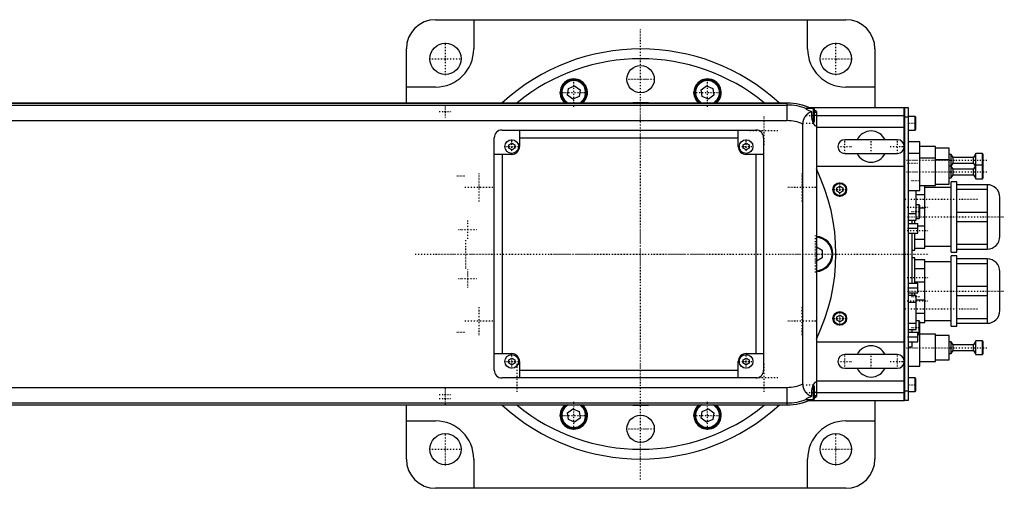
# Model space of a CAD drawing. Extents: x -906 to 186, y -120 to 120.
# Tile 5 of 5: x -318 to 186, y -120 to 120. Entities that reach past the tile are written whole.
import ezdxf

# ---------------------------------------------------------------- set-up
doc = ezdxf.new("R2010")
doc.units = 0
doc.linetypes.add('CENTER', pattern=[1.5, 0.45, -0.5, 0.05, -0.5])
doc.layers.add('AM_0', color=7, linetype='CONTINUOUS')
doc.layers.add('AM_7', color=7, linetype='CENTER')

msp = doc.modelspace()

# ---------------------------------------------------------------- linework, layer by layer
at = {"layer": 'AM_0', "color": 7, "linetype": 'CONTINUOUS'}
for p, q in [((-105, 120), (105, 120)), ((-85.5, 120), (-85.5, 105)), ((85.5, 105), (85.5, 120)), ((-120, 77.32), (-120, 105)), ((120, 105), (120, 75)), ((-37, 84.8), (-33.8, 86.12)), ((-33.8, 86.12), (-31.05, 84.01)), ((31.05, 84.01), (33.8, 86.12)), ((33.8, 86.12), (37, 84.8)), ((-105, 85.5), (-120, 85.5)), ((-37.45, 81.36), (-37, 84.8)), ((-34.7, 79.25), (-37.45, 81.36)), ((-31.05, 84.01), (-31.5, 80.58)), ((31.5, 80.58), (31.05, 84.01)), ((37.45, 81.36), (34.7, 79.25)), ((37, 84.8), (37.45, 81.36)), ((120, 85.5), (105, 85.5)), ((75, 77.32), (-390.79, 77.32)), ((-390.6, 77.28), (75, 77.28)), ((-386.5, 76.29), (75, 76.29)), ((-31.5, 80.58), (-34.7, 79.25)), ((34.7, 79.25), (31.5, 80.58)), ((75, 68.3), (75, 77.32)), ((85, 73.97), (85, 74.75)), ((88.6, 74.5), (85, 74.5)), ((86.23, 75), (135, 75)), ((87.65, 71), (87.65, 72.74)), ((89, 74.1), (88.6, 74.5)), ((88.6, 67.5), (88.6, 74.5)), ((89, 67.9), (89, 74.1)), ((90, 71), (89, 71)), ((90, 73.02), (90, -73.02)), ((90, 71), (135, 71)), ((135, -75), (135, 75)), ((135, 74.95), (135.05, 74.95)), ((135.05, 75), (137, 75)), ((135.05, 75), (135.05, -75)), ((137, 75), (137, -75)), ((-367.3, 68.3), (75, 68.3)), ((83, -66.56), (83, 66.56)), ((88.31, 67.5), (88.6, 67.5)), ((88.6, 67.5), (89, 67.9)), ((135, 69.95), (135.05, 69.95)), ((137, 70), (135.05, 70)), ((140.6, 70.5), (137, 70.5)), ((141, 70.1), (140.6, 70.5)), ((140.6, 63.5), (140.6, 70.5)), ((141, 63.9), (141, 70.1)), ((-71, 63.5), (59, 63.5)), ((-62, 63.5), (-62, 55)), ((50, 55), (50, 63.5)), ((90, 65), (135, 65)), ((137, 63.5), (140.6, 63.5)), ((140.6, 63.5), (141, 63.9)), ((-75, -59.5), (-75, 59.5)), ((-67.5, 55.87), (-66, 56.73)), ((-67.5, 54.13), (-67.5, 55.87)), ((-66, 56.73), (-64.5, 55.87)), ((-64.5, 55.87), (-64.5, 54.13)), ((-62, 59.5), (50, 59.5)), ((52.5, 55.87), (54, 56.73)), ((52.5, 54.13), (52.5, 55.87)), ((54, 56.73), (55.5, 55.87)), ((55.5, 55.87), (55.5, 54.13)), ((63, 59.5), (63, -59.5)), ((131.5, 58.5), (104.5, 58.5)), ((143, 57.5), (137, 57.5)), ((143, 32.5), (143, 57.5)), ((-66, 51), (-75, 51)), ((-71, 51), (-71, -51)), ((-66, 53.27), (-67.5, 54.13)), ((-64.5, 54.13), (-66, 53.27)), ((54, 53.27), (52.5, 54.13)), ((55.5, 54.13), (54, 53.27)), ((63, 51), (54, 51)), ((59, 51), (59, -51)), ((104.5, 51.5), (131.5, 51.5)), ((143, 51.5), (137, 51.5)), ((151, 55), (143, 55)), ((151, 35), (151, 55)), ((158, 54.25), (151, 54.25)), ((158, 35.75), (158, 54.25)), ((159.1, 51), (158, 51)), ((160, 49.5), (159.1, 51)), ((159.1, 39), (159.1, 51)), ((171.7, 51.5), (170.5, 49.5)), ((175, 51.5), (171.7, 51.5)), ((171.7, 38.5), (171.7, 51.5)), ((175.5, 51), (175, 51.5)), ((175, 38.5), (175, 51.5)), ((175.5, 39), (175.5, 51)), ((151, 49), (143, 49)), ((158, 48.25), (151, 48.25)), ((159.1, 45), (160, 46.5)), ((170.5, 49.5), (160, 49.5)), ((160, 46.5), (160, 49.5)), ((160, 46.5), (170.5, 46.5)), ((170.5, 46.5), (170.5, 49.5)), ((170.5, 46.5), (171.4, 45)), ((171.7, 45.5), (170.5, 43.5)), ((175, 45.5), (171.7, 45.5)), ((175.5, 45), (175, 45.5)), ((90, 45), (135, 45)), ((159.1, 45), (158, 45)), ((160, 43.5), (159.1, 45)), ((159.1, 39), (160, 40.5)), ((170.5, 43.5), (160, 43.5)), ((160, 40.5), (160, 43.5)), ((160, 40.5), (170.5, 40.5)), ((170.5, 40.5), (170.5, 43.5)), ((170.5, 40.5), (171.7, 38.5)), ((151, 35.75), (158, 35.75)), ((158, 39), (159.1, 39)), ((162, 37), (159, 37)), ((159, 1), (159, 37)), ((162, 1), (162, 37)), ((177.5, 35.5), (162, 35.5)), ((171.7, 38.5), (175, 38.5)), ((175, 38.5), (175.5, 39)), ((177.5, 35.5), (177.5, 2.5)), ((100.5, 33.87), (102, 34.73)), ((100.5, 32.13), (100.5, 33.87)), ((102, 31.27), (100.5, 32.13)), ((102, 34.73), (103.5, 33.87)), ((103.5, 32.13), (102, 31.27)), ((103.5, 33.87), (103.5, 32.13)), ((137, 32.5), (143, 32.5)), ((141.1, 17.26), (141.1, 32.5)), ((141.1, 30.49), (145.5, 30.49)), ((143, 35), (151, 35)), ((145.5, 3), (145.5, 35)), ((159, 34), (145.5, 34)), ((162, 33.2), (177.5, 33.2)), ((142.6, 25.25), (141.1, 25.25)), ((143, 24.85), (142.6, 25.25)), ((142.6, 18.25), (142.6, 25.25)), ((184, 9), (184, 29)), ((137, 20.66), (141.1, 20.66)), ((143, 18.65), (143, 24.85)), ((145.5, 23.51), (143, 23.51)), ((177.5, 21.3), (162, 21.3)), ((137, 17.26), (141.1, 17.26)), ((137, 15.65), (142, 15.65)), ((139, 15.67), (139, 17.27)), ((140.5, 15.65), (140.5, 17.26)), ((141.1, 18.25), (142.6, 18.25)), ((142, 10.65), (142, 15.65)), ((142.6, 18.25), (143, 18.65)), ((162, 16.7), (177.5, 16.7)), ((137, 13.15), (142, 13.15)), ((137, 10.65), (142, 10.65)), ((139, -14.91), (139, 10.66)), ((140.5, 2), (140.5, 10.65)), ((142, 14.49), (145.5, 14.49)), ((145.5, 7.51), (140.5, 7.51)), ((90, 3.75), (93, 2.02)), ((93, 2.02), (93, -2.02)), ((139, 2), (140.5, 2)), ((140.5, 3), (145.5, 3)), ((145.5, 4), (159, 4)), ((159, 1), (162, 1)), ((177.5, 4.8), (162, 4.8)), ((162, 2.5), (177.5, 2.5)), ((93, -2.02), (90, -3.75)), ((140.5, -2), (139, -2)), ((140.5, -14.9), (140.5, -2)), ((145.5, -3), (140.5, -3)), ((145.5, -35), (145.5, -3)), ((159, -4), (145.5, -4)), ((162, -1), (159, -1)), ((159, -37), (159, -1)), ((162, -37), (162, -1)), ((177.5, -2.5), (162, -2.5)), ((162, -4.8), (177.5, -4.8)), ((177.5, -2.5), (177.5, -35.5)), ((140.5, -7.51), (145.5, -7.51)), ((184, -29), (184, -9)), ((137, -14.9), (142, -14.9)), ((145.5, -14.49), (140.5, -14.49)), ((142, -19.9), (142, -14.9)), ((137, -17.4), (142, -17.4)), ((137, -19.9), (142, -19.9)), ((139, -21.28), (139, -19.9)), ((140.5, -21.26), (140.5, -19.9)), ((177.5, -16.7), (162, -16.7)), ((141.1, -21.26), (137, -21.26)), ((137, -24.66), (141.1, -24.66)), ((141.1, -38.74), (141.1, -21.26)), ((141.1, -23.51), (145.5, -23.51)), ((162, -21.3), (177.5, -21.3)), ((100.5, -32.13), (102, -31.27)), ((100.5, -33.87), (100.5, -32.13)), ((102, -34.73), (100.5, -33.87)), ((102, -31.27), (103.5, -32.13)), ((103.5, -33.87), (102, -34.73)), ((103.5, -32.13), (103.5, -33.87)), ((145.5, -30.49), (141.1, -30.49)), ((142.6, -34.17), (141.1, -34.17)), ((143, -34.57), (142.6, -34.17)), ((142.6, -41.17), (142.6, -34.17)), ((143, -57.5), (143, -34.57)), ((143, -35), (145.5, -35)), ((145.5, -34), (159, -34)), ((177.5, -33.2), (162, -33.2)), ((137, -35.34), (141.1, -35.34)), ((137, -38.74), (141.1, -38.74)), ((137, -40), (142, -40)), ((139, -40.03), (139, -38.78)), ((142, -45), (142, -40)), ((159, -37), (162, -37)), ((162, -35.5), (177.5, -35.5)), ((90, -45), (135, -45)), ((137, -42.5), (142, -42.5)), ((137, -45), (142, -45)), ((139, -47.5), (139, -45.04)), ((142, -41.17), (142.6, -41.17)), ((142.6, -41.17), (143, -40.77)), ((151, -41), (143, -41)), ((151, -55), (151, -41)), ((158, -41.75), (151, -41.75)), ((158, -54.25), (158, -41.75)), ((159.1, -45), (158, -45)), ((160, -46.5), (159.1, -45)), ((159.1, -51), (159.1, -45)), ((171.7, -44.5), (170.5, -46.5)), ((175, -44.5), (171.7, -44.5)), ((171.7, -51.5), (171.7, -44.5)), ((175.5, -45), (175, -44.5)), ((175, -51.5), (175, -44.5)), ((175.5, -51), (175.5, -45)), ((137, -47.5), (139, -47.5)), ((159.1, -51), (160, -49.5)), ((170.5, -46.5), (160, -46.5)), ((160, -49.5), (160, -46.5)), ((160, -49.5), (170.5, -49.5)), ((170.5, -49.5), (170.5, -46.5)), ((170.5, -49.5), (171.7, -51.5)), ((-75, -51), (-66, -51)), ((-67.5, -54.13), (-66, -53.27)), ((-67.5, -55.87), (-67.5, -54.13)), ((-66, -53.27), (-64.5, -54.13)), ((-64.5, -54.13), (-64.5, -55.87)), ((-62, -55), (-62, -63.5)), ((50, -63.5), (50, -55)), ((52.5, -54.13), (54, -53.27)), ((52.5, -55.87), (52.5, -54.13)), ((54, -51), (63, -51)), ((54, -53.27), (55.5, -54.13)), ((55.5, -54.13), (55.5, -55.87)), ((131.5, -51.5), (104.5, -51.5)), ((143, -55), (151, -55)), ((151, -54.25), (158, -54.25)), ((158, -51), (159.1, -51)), ((171.7, -51.5), (175, -51.5)), ((175, -51.5), (175.5, -51)), ((-66, -56.73), (-67.5, -55.87)), ((-64.5, -55.87), (-66, -56.73)), ((-62, -59.5), (50, -59.5)), ((54, -56.73), (52.5, -55.87)), ((55.5, -55.87), (54, -56.73)), ((104.5, -58.5), (131.5, -58.5)), ((137, -57.5), (143, -57.5)), ((59, -63.5), (-71, -63.5)), ((90, -65), (135, -65)), ((140.6, -63.5), (137, -63.5)), ((141, -63.9), (140.6, -63.5)), ((140.6, -70.5), (140.6, -63.5)), ((141, -70.1), (141, -63.9)), ((-367.3, -68.3), (75, -68.3)), ((75, -77.32), (75, -68.3)), ((88.6, -67.5), (88.31, -67.5)), ((89, -67.9), (88.6, -67.5)), ((88.6, -74.5), (88.6, -67.5)), ((89, -74.1), (89, -67.9)), ((135, -69.95), (135.05, -69.95)), ((135.05, -70), (137, -70)), ((137, -70.5), (140.6, -70.5)), ((140.6, -70.5), (141, -70.1)), ((85, -74.75), (85, -73.97)), ((85, -74.5), (88.6, -74.5)), ((86.23, -75), (135, -75)), ((87.65, -72.74), (87.65, -71)), ((88.6, -74.5), (89, -74.1)), ((90, -71), (89, -71)), ((90, -71), (135, -71)), ((120, -75), (120, -105)), ((135, -74.95), (135.05, -74.95)), ((137, -75), (135.05, -75)), ((-390.79, -77.32), (75, -77.32)), ((-390.6, -77.28), (75, -77.28)), ((-386.5, -76.29), (75, -76.29)), ((-120, -105), (-120, -77.32)), ((-37.45, -81.36), (-34.7, -79.25)), ((-34.7, -79.25), (-31.5, -80.58)), ((-31.5, -80.58), (-31.05, -84.01)), ((31.05, -84.01), (31.5, -80.58)), ((31.5, -80.58), (34.7, -79.25)), ((34.7, -79.25), (37.45, -81.36)), ((-120, -85.5), (-105, -85.5)), ((-37, -84.8), (-37.45, -81.36)), ((-33.8, -86.12), (-37, -84.8)), ((-31.05, -84.01), (-33.8, -86.12)), ((33.8, -86.12), (31.05, -84.01)), ((37, -84.8), (33.8, -86.12)), ((37.45, -81.36), (37, -84.8)), ((105, -85.5), (120, -85.5)), ((-85.5, -105), (-85.5, -120)), ((85.5, -120), (85.5, -105)), ((105, -120), (-105, -120))]:
    msp.add_line(p, q, dxfattribs=at)
for points in [[(87.65, 72.74, 0), (87.62, 72.74, 0), (87.57, 72.73, 0), (87.52, 72.72, 0), (87.49, 72.72, 0), (87.46, 72.71, 0), (87.41, 72.7, 0), (87.35, 72.69, 0), (87.3, 72.68, 0), (87.24, 72.66, 0), (87.19, 72.65, 0), (87.16, 72.64, 0), (87.13, 72.63, 0), (87.07, 72.61, 0), (87.02, 72.6, 0), (86.96, 72.58, 0), (86.9, 72.56, 0), (86.85, 72.54, 0), (86.82, 72.52, 0), (86.79, 72.51, 0), (86.73, 72.49, 0), (86.67, 72.46, 0), (86.64, 72.45, 0), (86.62, 72.44, 0), (86.56, 72.41, 0), (86.5, 72.39, 0), (86.47, 72.37, 0), (86.44, 72.36, 0), (86.38, 72.33, 0), (86.33, 72.3, 0), (86.27, 72.27, 0), (86.21, 72.23, 0), (86.15, 72.2, 0), (86.12, 72.18, 0), (86.1, 72.17, 0), (86.04, 72.13, 0), (85.98, 72.1, 0), (85.92, 72.06, 0), (85.87, 72.02, 0), (85.81, 71.98, 0), (85.78, 71.96, 0), (85.75, 71.94, 0), (85.69, 71.9, 0), (85.64, 71.86, 0), (85.58, 71.82, 0), (85.52, 71.78, 0), (85.47, 71.73, 0), (85.44, 71.71, 0), (85.41, 71.69, 0), (85.36, 71.64, 0), (85.3, 71.6, 0), (85.25, 71.55, 0), (85.19, 71.5, 0), (85.14, 71.45, 0), (85.11, 71.43, 0), (85.08, 71.4, 0), (85.03, 71.35, 0), (84.97, 71.3, 0), (84.92, 71.25, 0), (84.87, 71.19, 0), (84.81, 71.14, 0), (84.79, 71.11, 0), (84.76, 71.08, 0), (84.71, 71.03, 0), (84.66, 70.97, 0), (84.63, 70.94, 0), (84.6, 70.91, 0), (84.55, 70.85, 0), (84.5, 70.79, 0), (84.48, 70.76, 0), (84.45, 70.73, 0), (84.4, 70.67, 0), (84.35, 70.6, 0), (84.3, 70.54, 0), (84.25, 70.47, 0), (84.2, 70.41, 0), (84.18, 70.37, 0), (84.16, 70.34, 0), (84.11, 70.27, 0), (84.06, 70.2, 0), (84.02, 70.13, 0), (83.97, 70.06, 0), (83.93, 69.99, 0), (83.9, 69.95, 0), (83.88, 69.91, 0), (83.84, 69.84, 0), (83.8, 69.76, 0), (83.75, 69.69, 0), (83.71, 69.61, 0), (83.67, 69.53, 0), (83.66, 69.5, 0), (83.64, 69.46, 0), (83.6, 69.38, 0), (83.56, 69.3, 0), (83.53, 69.22, 0), (83.49, 69.13, 0), (83.46, 69.05, 0), (83.44, 69.01, 0), (83.43, 68.97, 0), (83.39, 68.89, 0), (83.36, 68.8, 0), (83.34, 68.72, 0), (83.31, 68.63, 0), (83.28, 68.54, 0), (83.27, 68.5, 0), (83.25, 68.46, 0), (83.23, 68.37, 0), (83.21, 68.28, 0), (83.2, 68.23, 0), (83.18, 68.19, 0), (83.16, 68.1, 0), (83.14, 68.01, 0), (83.13, 67.96, 0), (83.13, 67.91, 0), (83.11, 67.82, 0), (83.09, 67.73, 0), (83.08, 67.64, 0), (83.06, 67.55, 0), (83.05, 67.45, 0), (83.05, 67.41, 0), (83.04, 67.36, 0), (83.03, 67.27, 0), (83.02, 67.17, 0), (83.02, 67.08, 0), (83.01, 66.99, 0), (83.01, 66.89, 0), (83.01, 66.85, 0), (83, 66.8, 0), (83, 66.7, 0), (83, 66.61, 0), (83, 66.56, 0)], [(89.8, 65.5, 0), (89.79, 65.5, 0), (89.77, 65.5, 0), (89.75, 65.5, 0), (89.74, 65.5, 0), (89.73, 65.51, 0), (89.71, 65.51, 0), (89.7, 65.52, 0), (89.68, 65.52, 0), (89.66, 65.53, 0), (89.63, 65.54, 0), (89.62, 65.55, 0), (89.61, 65.55, 0), (89.59, 65.56, 0), (89.57, 65.57, 0), (89.55, 65.59, 0), (89.53, 65.6, 0), (89.5, 65.62, 0), (89.49, 65.63, 0), (89.48, 65.64, 0), (89.46, 65.65, 0), (89.43, 65.67, 0), (89.42, 65.68, 0), (89.41, 65.69, 0), (89.39, 65.72, 0), (89.36, 65.74, 0), (89.35, 65.75, 0), (89.34, 65.76, 0), (89.31, 65.79, 0), (89.29, 65.81, 0), (89.26, 65.84, 0), (89.24, 65.87, 0), (89.21, 65.9, 0), (89.2, 65.92, 0), (89.18, 65.93, 0), (89.16, 65.96, 0), (89.13, 66, 0), (89.11, 66.03, 0), (89.08, 66.06, 0), (89.05, 66.1, 0), (89.04, 66.12, 0), (89.03, 66.14, 0), (89, 66.17, 0), (88.97, 66.21, 0), (88.95, 66.25, 0), (88.92, 66.29, 0), (88.89, 66.34, 0), (88.88, 66.36, 0), (88.87, 66.38, 0), (88.84, 66.42, 0), (88.81, 66.47, 0), (88.79, 66.51, 0), (88.76, 66.56, 0), (88.73, 66.6, 0), (88.72, 66.63, 0), (88.71, 66.65, 0), (88.68, 66.7, 0), (88.66, 66.75, 0), (88.63, 66.8, 0), (88.6, 66.85, 0), (88.58, 66.9, 0), (88.57, 66.93, 0), (88.55, 66.95, 0), (88.53, 67, 0), (88.5, 67.06, 0), (88.49, 67.08, 0), (88.48, 67.11, 0), (88.45, 67.16, 0), (88.43, 67.22, 0), (88.42, 67.25, 0), (88.41, 67.28, 0), (88.38, 67.33, 0), (88.36, 67.39, 0), (88.33, 67.45, 0), (88.31, 67.51, 0), (88.28, 67.57, 0), (88.27, 67.6, 0), (88.26, 67.63, 0), (88.24, 67.69, 0), (88.21, 67.76, 0), (88.19, 67.82, 0), (88.17, 67.89, 0), (88.15, 67.95, 0), (88.13, 67.99, 0), (88.12, 68.02, 0), (88.1, 68.09, 0), (88.08, 68.16, 0), (88.06, 68.23, 0), (88.04, 68.3, 0), (88.02, 68.37, 0), (88.01, 68.41, 0), (88, 68.44, 0), (87.98, 68.52, 0), (87.96, 68.59, 0), (87.94, 68.66, 0), (87.92, 68.74, 0), (87.9, 68.81, 0), (87.89, 68.85, 0), (87.88, 68.89, 0), (87.87, 68.96, 0), (87.85, 69.04, 0), (87.84, 69.12, 0), (87.82, 69.2, 0), (87.81, 69.27, 0), (87.8, 69.31, 0), (87.79, 69.35, 0), (87.78, 69.43, 0), (87.77, 69.51, 0), (87.76, 69.55, 0), (87.75, 69.59, 0), (87.74, 69.67, 0), (87.73, 69.75, 0), (87.73, 69.79, 0), (87.72, 69.83, 0), (87.71, 69.91, 0), (87.7, 69.99, 0), (87.69, 70.07, 0), (87.69, 70.15, 0), (87.68, 70.24, 0), (87.68, 70.28, 0), (87.67, 70.32, 0), (87.67, 70.4, 0), (87.66, 70.48, 0), (87.66, 70.56, 0), (87.66, 70.64, 0), (87.65, 70.72, 0), (87.65, 70.76, 0), (87.65, 70.8, 0), (87.65, 70.88, 0), (87.65, 70.96, 0), (87.65, 71, 0)], [(90, 65.59, 0), (89.97, 65.56, 0), (89.9, 65.52, 0), (89.84, 65.5, 0), (89.8, 65.5, 0)], [(87.65, -71, 0), (87.65, -70.96, 0), (87.65, -70.88, 0), (87.65, -70.8, 0), (87.65, -70.76, 0), (87.65, -70.72, 0), (87.66, -70.64, 0), (87.66, -70.56, 0), (87.66, -70.48, 0), (87.67, -70.4, 0), (87.67, -70.32, 0), (87.68, -70.28, 0), (87.68, -70.24, 0), (87.69, -70.15, 0), (87.69, -70.07, 0), (87.7, -69.99, 0), (87.71, -69.91, 0), (87.72, -69.83, 0), (87.73, -69.79, 0), (87.73, -69.75, 0), (87.74, -69.67, 0), (87.75, -69.59, 0), (87.76, -69.55, 0), (87.77, -69.51, 0), (87.78, -69.43, 0), (87.79, -69.35, 0), (87.8, -69.31, 0), (87.81, -69.27, 0), (87.82, -69.2, 0), (87.84, -69.12, 0), (87.85, -69.04, 0), (87.87, -68.96, 0), (87.88, -68.89, 0), (87.89, -68.85, 0), (87.9, -68.81, 0), (87.92, -68.74, 0), (87.94, -68.66, 0), (87.96, -68.59, 0), (87.98, -68.52, 0), (88, -68.44, 0), (88.01, -68.41, 0), (88.02, -68.37, 0), (88.04, -68.3, 0), (88.06, -68.23, 0), (88.08, -68.16, 0), (88.1, -68.09, 0), (88.12, -68.02, 0), (88.13, -67.99, 0), (88.15, -67.95, 0), (88.17, -67.89, 0), (88.19, -67.82, 0), (88.21, -67.76, 0), (88.24, -67.69, 0), (88.26, -67.63, 0), (88.27, -67.6, 0), (88.28, -67.57, 0), (88.31, -67.51, 0), (88.33, -67.45, 0), (88.36, -67.39, 0), (88.38, -67.33, 0), (88.41, -67.28, 0), (88.42, -67.25, 0), (88.43, -67.22, 0), (88.45, -67.16, 0), (88.48, -67.11, 0), (88.49, -67.08, 0), (88.5, -67.06, 0), (88.53, -67, 0), (88.55, -66.95, 0), (88.57, -66.93, 0), (88.58, -66.9, 0), (88.6, -66.85, 0), (88.63, -66.8, 0), (88.66, -66.75, 0), (88.68, -66.7, 0), (88.71, -66.65, 0), (88.72, -66.63, 0), (88.73, -66.6, 0), (88.76, -66.56, 0), (88.79, -66.51, 0), (88.81, -66.47, 0), (88.84, -66.42, 0), (88.87, -66.38, 0), (88.88, -66.36, 0), (88.89, -66.34, 0), (88.92, -66.29, 0), (88.95, -66.25, 0), (88.97, -66.21, 0), (89, -66.17, 0), (89.03, -66.14, 0), (89.04, -66.12, 0), (89.05, -66.1, 0), (89.08, -66.06, 0), (89.11, -66.03, 0), (89.13, -66, 0), (89.16, -65.96, 0), (89.18, -65.93, 0), (89.2, -65.92, 0), (89.21, -65.9, 0), (89.24, -65.87, 0), (89.26, -65.84, 0), (89.29, -65.81, 0), (89.31, -65.79, 0), (89.34, -65.76, 0), (89.35, -65.75, 0), (89.36, -65.74, 0), (89.39, -65.72, 0), (89.41, -65.69, 0), (89.42, -65.68, 0), (89.43, -65.67, 0), (89.46, -65.65, 0), (89.48, -65.64, 0), (89.49, -65.63, 0), (89.5, -65.62, 0), (89.53, -65.6, 0), (89.55, -65.59, 0), (89.57, -65.57, 0), (89.59, -65.56, 0), (89.61, -65.55, 0), (89.62, -65.55, 0), (89.63, -65.54, 0), (89.66, -65.53, 0), (89.68, -65.52, 0), (89.7, -65.52, 0), (89.71, -65.51, 0), (89.73, -65.51, 0), (89.74, -65.5, 0), (89.75, -65.5, 0), (89.77, -65.5, 0), (89.79, -65.5, 0), (89.8, -65.5, 0)], [(89.8, -65.5, 0), (89.84, -65.5, 0), (89.9, -65.52, 0), (89.97, -65.56, 0), (90, -65.59, 0)], [(83, -66.56, 0), (83, -66.61, 0), (83, -66.7, 0), (83, -66.8, 0), (83.01, -66.84, 0), (83.01, -66.89, 0), (83.01, -66.98, 0), (83.02, -67.08, 0), (83.02, -67.17, 0), (83.03, -67.26, 0), (83.04, -67.35, 0), (83.05, -67.4, 0), (83.05, -67.45, 0), (83.06, -67.54, 0), (83.08, -67.63, 0), (83.09, -67.72, 0), (83.11, -67.82, 0), (83.12, -67.91, 0), (83.13, -67.95, 0), (83.14, -68, 0), (83.16, -68.09, 0), (83.18, -68.18, 0), (83.19, -68.23, 0), (83.2, -68.27, 0), (83.23, -68.36, 0), (83.25, -68.45, 0), (83.27, -68.49, 0), (83.28, -68.53, 0), (83.3, -68.62, 0), (83.33, -68.71, 0), (83.36, -68.79, 0), (83.39, -68.88, 0), (83.42, -68.96, 0), (83.44, -69, 0), (83.46, -69.04, 0), (83.49, -69.13, 0), (83.52, -69.21, 0), (83.56, -69.29, 0), (83.6, -69.37, 0), (83.63, -69.45, 0), (83.65, -69.49, 0), (83.67, -69.53, 0), (83.71, -69.6, 0), (83.75, -69.68, 0), (83.79, -69.76, 0), (83.83, -69.83, 0), (83.88, -69.91, 0), (83.9, -69.94, 0), (83.92, -69.98, 0), (83.96, -70.05, 0), (84.01, -70.12, 0), (84.06, -70.19, 0), (84.1, -70.26, 0), (84.15, -70.33, 0), (84.17, -70.37, 0), (84.2, -70.4, 0), (84.25, -70.47, 0), (84.29, -70.53, 0), (84.34, -70.6, 0), (84.39, -70.66, 0), (84.44, -70.72, 0), (84.47, -70.75, 0), (84.49, -70.78, 0), (84.54, -70.84, 0), (84.6, -70.9, 0), (84.62, -70.93, 0), (84.65, -70.96, 0), (84.7, -71.02, 0), (84.75, -71.08, 0), (84.78, -71.1, 0), (84.81, -71.13, 0), (84.86, -71.19, 0), (84.91, -71.24, 0), (84.97, -71.29, 0), (85.02, -71.34, 0), (85.07, -71.4, 0), (85.1, -71.42, 0), (85.13, -71.45, 0), (85.18, -71.5, 0), (85.24, -71.54, 0), (85.29, -71.59, 0), (85.35, -71.64, 0), (85.41, -71.68, 0), (85.43, -71.71, 0), (85.46, -71.73, 0), (85.52, -71.77, 0), (85.58, -71.82, 0), (85.63, -71.86, 0), (85.69, -71.9, 0), (85.75, -71.94, 0), (85.78, -71.96, 0), (85.81, -71.98, 0), (85.86, -72.02, 0), (85.92, -72.06, 0), (85.98, -72.1, 0), (86.04, -72.13, 0), (86.1, -72.17, 0), (86.13, -72.18, 0), (86.15, -72.2, 0), (86.21, -72.24, 0), (86.27, -72.27, 0), (86.33, -72.3, 0), (86.39, -72.33, 0), (86.45, -72.36, 0), (86.48, -72.37, 0), (86.51, -72.39, 0), (86.56, -72.42, 0), (86.62, -72.44, 0), (86.65, -72.46, 0), (86.68, -72.47, 0), (86.74, -72.49, 0), (86.8, -72.52, 0), (86.83, -72.53, 0), (86.85, -72.54, 0), (86.91, -72.56, 0), (86.97, -72.58, 0), (87.02, -72.6, 0), (87.08, -72.62, 0), (87.14, -72.63, 0), (87.16, -72.64, 0), (87.19, -72.65, 0), (87.25, -72.66, 0), (87.3, -72.68, 0), (87.49, -72.72, 0), (87.65, -72.74, 0)]]:
    msp.add_polyline3d(points, dxfattribs=at)
for centre, radius in [((-100, 100), 8), ((100, 100), 8), ((0, 89.5), 7), ((-66, 55), 3.5), ((54, 55), 3.5), ((102, 33), 3.5), ((102, 33), 3.1), ((102, -33), 3.5), ((102, -33), 3.1), ((-66, -55), 3.5), ((54, -55), 3.5), ((0, -89.5), 7), ((-100, -100), 8), ((100, -100), 8)]:
    msp.add_circle(centre, radius, dxfattribs=at)
for centre, radius, start, end in [((-105, 105), 15, 90, 180), ((105, 105), 15, 0, 90), ((-105, 105), 19.5, 270, 0), ((0, 0), 105, 47.424, 132.576), ((105, 105), 19.5, 180, 270), ((0, 0), 100, 50.6421, 129.3579), ((-34.25, 82.69), 7, 309.9375, 230.0625), ((-34.25, 82.69), 6.5, 304.3378, 235.6622), ((-34.25, 82.69), 6.1, 298.3731, 241.6269), ((34.25, 82.69), 7, 309.9375, 230.0625), ((34.25, 82.69), 6.5, 304.3378, 235.6622), ((34.25, 82.69), 6.1, 298.3731, 241.6269), ((0, 0), 77.5, 86.0942, 93.9058), ((75, 49), 28.32, 64.2138, 90), ((75, 49), 28.28, 64.3897, 90), ((75, 49), 27.29, 68.5078, 90), ((75, 49), 27.62, 67.3898, 68.7759), ((75, 49), 26.9, 61.9504, 68.176), ((75, 49), 28.32, 58.0174, 60.3731), ((75, 49), 28.28, 57.9645, 60.3249), ((75, 49), 27.62, 57.1102, 59.5476), ((75, 49), 19.3, 65.5117, 90), ((-71, 59.5), 4, 90, 180), ((59, 59.5), 4, 0, 90), ((118, 55), 8, 25.9445, 154.0555), ((104.5, 55), 3.5, 90, 270), ((131.5, 55), 3.5, 270, 90), ((-66, 55), 4, 270, 0), ((54, 55), 4, 180, 270), ((118, 55), 8, 205.9445, 334.0555), ((0, 0), 100, 334.1581, 25.8419), ((177.5, 29), 6.5, 0, 90), ((89.5, 0), 9, 273.1847, 86.8153), ((89.5, 0), 8.6, 273.333, 86.667), ((177.5, 9), 6.5, 270, 0), ((177.5, -9), 6.5, 0, 90), ((177.5, -29), 6.5, 270, 0), ((118, -55), 8, 25.9445, 154.0555), ((-66, -55), 4, 0, 90), ((54, -55), 4, 90, 180), ((104.5, -55), 3.5, 90, 270), ((131.5, -55), 3.5, 270, 90), ((-71, -59.5), 4, 180, 270), ((59, -59.5), 4, 270, 0), ((118, -55), 8, 205.9445, 334.0555), ((75, -49), 19.3, 270, 294.4883), ((75, -49), 27.29, 270, 291.4922), ((75, -49), 28.32, 270, 295.7862), ((75, -49), 28.28, 270, 295.6103), ((75, -49), 26.9, 291.824, 298.0496), ((75, -49), 27.62, 291.2241, 292.6102), ((75, -49), 27.62, 300.4524, 302.8898), ((75, -49), 28.28, 299.6751, 302.0355), ((75, -49), 28.32, 299.6269, 301.9826), ((0, 0), 105, 227.424, 312.576), ((0, 0), 100, 230.6421, 309.3579), ((-34.25, -82.69), 7, 129.9375, 50.0625), ((-34.25, -82.69), 6.5, 124.3378, 55.6622), ((-34.25, -82.69), 6.1, 118.3731, 61.6269), ((0, 0), 77.5, 266.0942, 273.9058), ((34.25, -82.69), 7, 129.9375, 50.0625), ((34.25, -82.69), 6.5, 124.3378, 55.6622), ((34.25, -82.69), 6.1, 118.3731, 61.6269), ((-105, -105), 19.5, 0, 90), ((105, -105), 19.5, 90, 180), ((-105, -105), 15, 180, 270), ((105, -105), 15, 270, 0)]:
    msp.add_arc(centre, radius, start, end, dxfattribs=at)
at = {"layer": 'AM_7', "color": 4, "linetype": 'CENTER'}
for p, q in [((0, -115.5), (0, 115.5)), ((-100, 91.6), (-100, 108.4)), ((100, 91.6), (100, 108.4)), ((-108.4, 100), (-91.6, 100)), ((91.6, 100), (108.4, 100)), ((-34.25, 75.34), (-34.25, 90.04)), ((-7.35, 89.5), (7.35, 89.5)), ((34.25, 75.34), (34.25, 90.04)), ((-41.6, 82.69), (-26.9, 82.69)), ((26.9, 82.69), (41.6, 82.69)), ((-100, 69.85), (-100, 76.15)), ((-103.15, 73), (-96.85, 73)), ((63.29, 55.94), (63.29, 70.64)), ((84.8, 71), (89.2, 71)), ((84.8, 67), (89.2, 67)), ((136.8, 67), (141.2, 67)), ((55.94, 63.29), (70.64, 63.29)), ((-66, 51.32), (-66, 58.67)), ((54, 51.32), (54, 58.67)), ((104.5, 51.32), (104.5, 58.67)), ((118, 51.15), (118, 58.85)), ((131.5, 51.32), (131.5, 58.67)), ((-69.67, 55), (-62.33, 55)), ((50.33, 55), (57.67, 55)), ((100.83, 55), (108.17, 55)), ((127.82, 55), (135.18, 55)), ((0, -47.25), (0, 47.25)), ((135.07, 48), (177.43, 48)), ((136.75, 46.45), (142.25, 46.45)), ((-82.69, 26.9), (-82.69, 41.6)), ((82.69, 26.9), (82.69, 41.6)), ((135.07, 42), (177.43, 42)), ((-94.2, 40), (-89.8, 40)), ((102, 29.32), (102, 36.67)), ((138.8, 37.67), (143.2, 37.67)), ((-90.04, 34.25), (-75.34, 34.25)), ((75.34, 34.25), (90.04, 34.25)), ((98.33, 33), (105.67, 33)), ((135.3, 28), (172.7, 28)), ((136.5, 24), (147.5, 24)), ((138.8, 21.75), (143.2, 21.75)), ((-88.6, 7.77), (-88.6, 17.23)), ((136.75, 19), (186.25, 19)), ((-93.32, 12.5), (-83.88, 12.5)), ((136.5, 12), (147.5, 12)), ((136.75, 13.15), (142.25, 13.15)), ((-89.5, -7.35), (-89.5, 7.35)), ((89.5, -9.45), (89.5, 9.45)), ((-115.5, 0), (147.5, 0)), ((-47.25, 0), (47.25, 0)), ((-88.6, -17.23), (-88.6, -7.77)), ((-93.32, -12.5), (-83.88, -12.5)), ((136.5, -12), (147.5, -12)), ((136.75, -17.4), (142.25, -17.4)), ((136.75, -19), (186.25, -19)), ((136.5, -24), (147.5, -24)), ((138.8, -21.75), (143.2, -21.75)), ((-82.69, -41.6), (-82.69, -26.9)), ((82.69, -41.6), (82.69, -26.9)), ((102, -36.67), (102, -29.32)), ((135.3, -28), (172.7, -28)), ((-90.04, -34.25), (-75.34, -34.25)), ((75.34, -34.25), (90.04, -34.25)), ((98.33, -33), (105.67, -33)), ((-94.2, -40), (-89.8, -40)), ((138.8, -37.67), (143.2, -37.67)), ((136.75, -42.5), (142.25, -42.5)), ((135.07, -48), (177.43, -48)), ((-69.67, -55), (-62.33, -55)), ((-66, -58.68), (-66, -51.33)), ((50.33, -55), (57.67, -55)), ((54, -58.68), (54, -51.33)), ((100.83, -55), (108.17, -55)), ((104.5, -58.68), (104.5, -51.33)), ((118, -58.85), (118, -51.15)), ((127.82, -55), (135.18, -55)), ((131.5, -58.68), (131.5, -51.33)), ((-63.29, -70.64), (-63.29, -55.94)), ((63.29, -70.64), (63.29, -55.94)), ((-70.64, -63.29), (-55.94, -63.29)), ((55.94, -63.29), (70.64, -63.29)), ((-100, -77.15), (-100, -68.85)), ((84.8, -67), (89.2, -67)), ((136.8, -67), (141.2, -67)), ((-103.15, -72), (-96.85, -72)), ((-103.15, -74), (-96.85, -74)), ((-34.25, -90.04), (-34.25, -75.34)), ((34.25, -90.04), (34.25, -75.34)), ((84.8, -71), (89.2, -71)), ((-41.6, -82.69), (-26.9, -82.69)), ((26.9, -82.69), (41.6, -82.69)), ((-7.35, -89.5), (7.35, -89.5)), ((-100, -108.4), (-100, -91.6)), ((100, -108.4), (100, -91.6)), ((-108.4, -100), (-91.6, -100)), ((91.6, -100), (108.4, -100))]:
    msp.add_line(p, q, dxfattribs=at)

doc.saveas('drawing.dxf')
